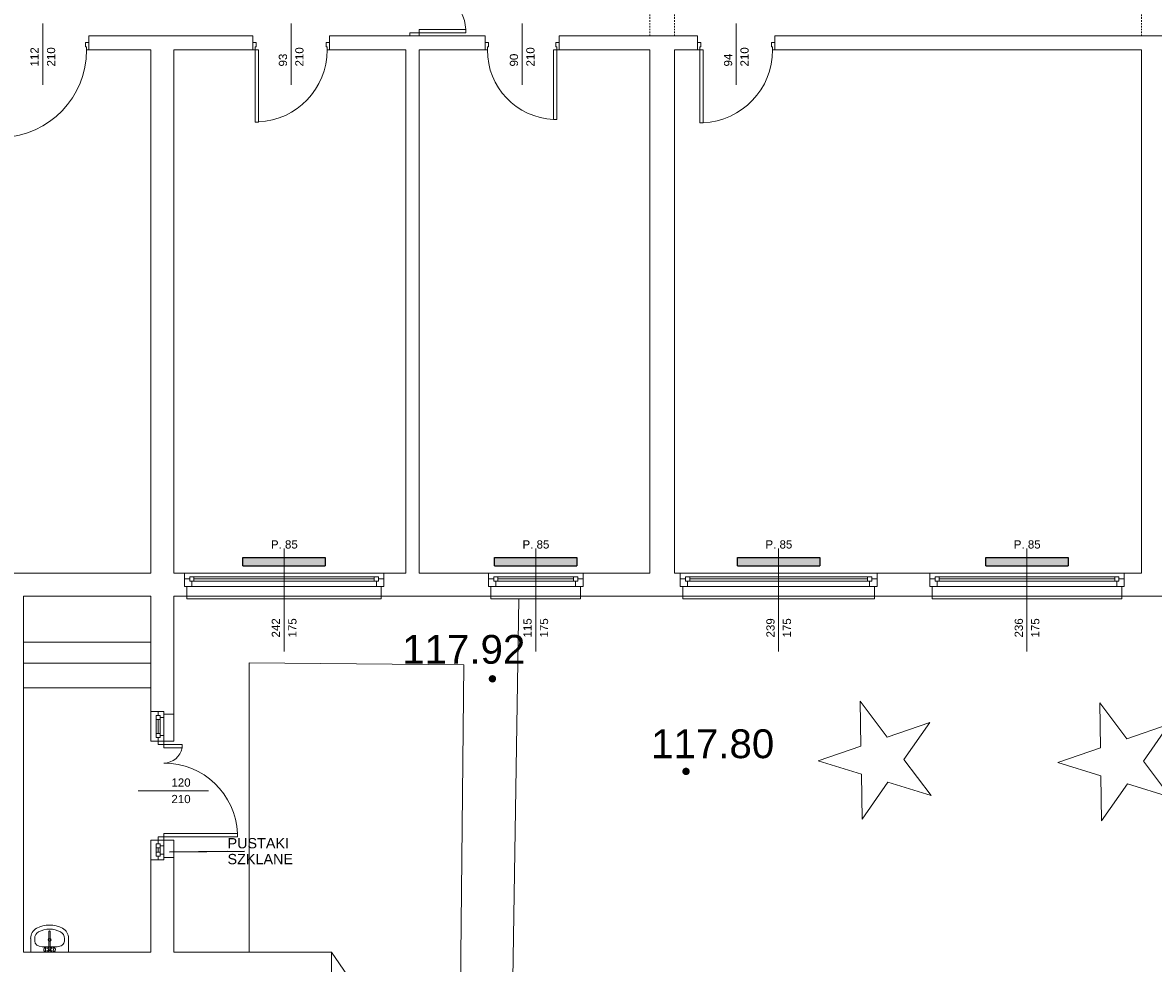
# Model space of a CAD drawing. Header units: millimetres. Extents: x 12683 to 90307, y 30842 to 62253.
# Tile 54 of 152: x 45342 to 46715, y 40532 to 41674. Entities that reach past the tile are written whole.
import ezdxf
from ezdxf.enums import TextEntityAlignment as Align

# ---------------------------------------------------------------- set-up
doc = ezdxf.new("R2010")
doc.units = ezdxf.units.MM
doc.header["$LTSCALE"] = 0.6
doc.linetypes.add('CIEPLA', pattern=[5.7625, 3.175, -2.5875])
for name, color, linetype, lineweight in [('zzz_podklady_drzwi_opisy', 252, 'Continuous', 15), ('zzz_podklady_konstrukcja', 252, 'CIEPLA', 15), ('zzz_podklady_okna_opisy', 252, 'Continuous', 15), ('zzz_podklady_sciany', 252, 'Continuous', 15), ('zzzz_mapa', 252, 'Continuous', 15)]:
    doc.layers.add(name, color=color, linetype=linetype, lineweight=lineweight)
doc.layers.add('zzz_podklady_grzejniki_ist', color=252, linetype='Continuous')
doc.styles.add('Arial', font='arial.ttf')
doc.styles.add('GENERATED_STYLE_1', font='ARIAL.TTF')
doc.dimstyles.new('GENERATED_STYLE__5', dxfattribs={"dimtxt": 0.18, "dimasz": 91.2, "dimexe": 0.18, "dimexo": 0.0625, "dimgap": 0.09, "dimtad": 0, "dimtih": 1, "dimtoh": 1, "dimdec": 4, "dimzin": 0, "dimdsep": 46, "dimcen": 0.09, "dimadec": 0, "dimazin": 0, "dimtfac": 1, "dimtdec": 4, "dimtmove": 0, "dimatfit": 3, "dimldrblk": 'ARROWHEAD_5', "dimfxl": 1, "dimtolj": 1, "dimtzin": 0, "dimarcsym": 0})

# ---------------------------------------------------------------- blocks, each defined once
blk = doc.blocks.new('ARROWHEAD_5')
at = {"linetype": 'Continuous'}
blk.add_line((0, 0), (-1, 0), dxfattribs=at)
blk.add_solid([(-1, 0.2679), (0, 0), (-1, -0.2679), (-1, 0.2679)], dxfattribs=at)

msp = doc.modelspace()

# ---------------------------------------------------------------- hatches: boundary and pattern name
at = {"layer": 'zzz_podklady_grzejniki_ist'}
for points in [[(45709.5, 41014.7), (45709.5, 41024.7), (45609.5, 41024.7), (45609.5, 41014.7)], [(46015, 41014.7), (46015, 41024.7), (45915, 41024.7), (45915, 41014.7)], [(46310, 41014.7), (46310, 41024.7), (46210, 41024.7), (46210, 41014.7)], [(46611.5, 41014.7), (46611.5, 41024.7), (46511.5, 41024.7), (46511.5, 41014.7)]]:
    msp.add_hatch(color=256, dxfattribs=at).paths.add_polyline_path(points, flags=0)
at = {"layer": 'zzzz_mapa'}
for points in [[(45912.4, 40882), (45911.2, 40881.9), (45910.1, 40881.4), (45909.2, 40880.6), (45908.5, 40879.7), (45908.1, 40878.6), (45908, 40877.4), (45908.1, 40876.3), (45908.6, 40875.2), (45909.4, 40874.3), (45910.3, 40873.6), (45911.4, 40873.2), (45912.6, 40873), (45913.7, 40873.2), (45914.8, 40873.7), (45915.7, 40874.4), (45916.4, 40875.4), (45916.8, 40876.5), (45917, 40877.7), (45916.8, 40878.8), (45916.3, 40879.9), (45915.6, 40880.8), (45914.6, 40881.5), (45913.5, 40881.9)], [(46147.4, 40769.6), (46146.2, 40769.5), (46145.2, 40769), (46144.3, 40768.2), (46143.6, 40767.3), (46143.1, 40766.2), (46143, 40765), (46143.2, 40763.9), (46143.7, 40762.8), (46144.4, 40761.9), (46145.4, 40761.2), (46146.5, 40760.8), (46147.6, 40760.6), (46148.8, 40760.8), (46149.9, 40761.3), (46150.8, 40762), (46151.5, 40763), (46151.9, 40764.1), (46152, 40765.2), (46151.8, 40766.4), (46151.4, 40767.5), (46150.6, 40768.4), (46149.7, 40769.1), (46148.6, 40769.5)]]:
    msp.add_hatch(color=256, dxfattribs=at).paths.add_polyline_path(points)

# ---------------------------------------------------------------- linework, layer by layer
at = {"layer": 'zzz_podklady_drzwi_opisy'}
for p, q in [((45366.5, 41598.5), (45366.5, 41672.7)), ((45668, 41598.5), (45668, 41672.7)), ((45948.5, 41598.5), (45948.5, 41672.7)), ((46208.5, 41598.5), (46208.5, 41672.7)), ((45812, 41657.7), (45812, 41661.7)), ((45812, 41661.7), (45823.5, 41661.7)), ((45880.3, 41665.7), (45823.5, 41665.7)), ((45823.5, 41665.7), (45823.5, 41661.7)), ((45823.5, 41661.7), (45880.3, 41661.7)), ((45823.5, 41661.7), (45823.5, 41657.7)), ((45880.3, 41661.7), (45880.3, 41665.7)), ((45422.5, 41649.7), (45418.5, 41649.7)), ((45418.5, 41649.7), (45418.5, 41644.7)), ((45418.5, 41644.7), (45419.7, 41644.7)), ((45419.7, 41644.7), (45419.7, 41640.7)), ((45422.5, 41640.7), (45422.5, 41649.7)), ((45422.5, 41640.7), (45422.5, 41649.7)), ((45422.5, 41640.7), (45422.5, 41649.7)), ((45621.5, 41640.7), (45621.5, 41649.7)), ((45625.5, 41649.7), (45621.5, 41649.7)), ((45621.5, 41649.7), (45621.5, 41640.7)), ((45621.5, 41640.7), (45621.5, 41649.7)), ((45624.3, 41640.7), (45624.3, 41644.7)), ((45624.3, 41644.7), (45625.5, 41644.7)), ((45625.5, 41644.7), (45625.5, 41649.7)), ((45714.5, 41649.7), (45710.5, 41649.7)), ((45710.5, 41649.7), (45710.5, 41644.7)), ((45710.5, 41644.7), (45711.7, 41644.7)), ((45711.7, 41644.7), (45711.7, 41640.7)), ((45714.5, 41640.7), (45714.5, 41649.7)), ((45714.5, 41640.7), (45714.5, 41649.7)), ((45714.5, 41640.7), (45714.5, 41649.7)), ((45903.5, 41640.7), (45903.5, 41649.7)), ((45903.5, 41649.7), (45907.5, 41649.7)), ((45903.5, 41640.7), (45903.5, 41649.7)), ((45903.5, 41640.7), (45903.5, 41649.7)), ((45907.5, 41644.7), (45906.3, 41644.7)), ((45906.3, 41644.7), (45906.3, 41640.7)), ((45907.5, 41649.7), (45907.5, 41644.7)), ((45989.5, 41644.7), (45989.5, 41649.7)), ((45989.5, 41649.7), (45993.5, 41649.7)), ((45990.7, 41644.7), (45989.5, 41644.7)), ((45990.7, 41640.7), (45990.7, 41644.7)), ((45993.5, 41640.7), (45993.5, 41649.7)), ((45993.5, 41649.7), (45993.5, 41640.7)), ((45993.5, 41640.7), (45993.5, 41649.7)), ((46161.5, 41640.7), (46161.5, 41649.7)), ((46165.5, 41649.7), (46161.5, 41649.7)), ((46161.5, 41649.7), (46161.5, 41640.7)), ((46161.5, 41640.7), (46161.5, 41649.7)), ((46164.3, 41640.7), (46164.3, 41644.7)), ((46164.3, 41644.7), (46165.5, 41644.7)), ((46165.5, 41644.7), (46165.5, 41649.7)), ((46255.5, 41649.7), (46251.5, 41649.7)), ((46251.5, 41649.7), (46251.5, 41644.7)), ((46251.5, 41644.7), (46252.7, 41644.7)), ((46252.7, 41644.7), (46252.7, 41640.7)), ((46255.5, 41640.7), (46255.5, 41649.7)), ((46255.5, 41640.7), (46255.5, 41649.7)), ((46255.5, 41640.7), (46255.5, 41649.7)), ((45419.7, 41640.7), (45422.5, 41640.7)), ((45621.5, 41640.7), (45624.3, 41640.7)), ((45624.3, 41640.7), (45624.3, 41553.3)), ((45628.3, 41640.7), (45624.3, 41640.7)), ((45628.3, 41553.3), (45628.3, 41640.7)), ((45711.7, 41640.7), (45714.5, 41640.7)), ((45906.3, 41640.7), (45903.5, 41640.7)), ((45986.7, 41556.3), (45986.7, 41640.7)), ((45986.7, 41640.7), (45990.7, 41640.7)), ((45993.5, 41640.7), (45990.7, 41640.7)), ((45990.7, 41640.7), (45990.7, 41556.3)), ((46161.5, 41640.7), (46164.3, 41640.7)), ((46164.3, 41640.7), (46164.3, 41552.3)), ((46168.3, 41640.7), (46164.3, 41640.7)), ((46168.3, 41552.3), (46168.3, 41640.7)), ((46252.7, 41640.7), (46255.5, 41640.7)), ((45624.3, 41553.3), (45628.3, 41553.3)), ((45990.7, 41556.3), (45986.7, 41556.3)), ((46164.3, 41552.3), (46168.3, 41552.3))]:
    msp.add_line(p, q, dxfattribs=at)
for centre, radius, start, end in [((45823.5, 41661.7), 56.8, 4.0297, 90), ((45313.3, 41640.7), 106.4, 272.1545, 0), ((45624.3, 41640.7), 87.4, 272.6231, 0), ((45990.7, 41640.7), 84.4, 180, 267.2835), ((46164.3, 41640.7), 88.4, 272.5935, 0)]:
    msp.add_arc(centre, radius, start, end, dxfattribs=at)
at = {"layer": 'zzz_podklady_grzejniki_ist'}
for p, q in [((45609.5, 41014.7), (45609.5, 41024.7)), ((45609.5, 41024.7), (45709.5, 41024.7)), ((45609.5, 41014.7), (45709.5, 41014.7)), ((45709.5, 41024.7), (45709.5, 41014.7)), ((45915, 41014.7), (45915, 41024.7)), ((45915, 41024.7), (46015, 41024.7)), ((45915, 41014.7), (46015, 41014.7)), ((46015, 41024.7), (46015, 41014.7)), ((46210, 41014.7), (46210, 41024.7)), ((46210, 41024.7), (46310, 41024.7)), ((46210, 41014.7), (46310, 41014.7)), ((46310, 41024.7), (46310, 41014.7)), ((46511.5, 41014.7), (46511.5, 41024.7)), ((46511.5, 41024.7), (46611.5, 41024.7)), ((46511.5, 41014.7), (46611.5, 41014.7)), ((46611.5, 41024.7), (46611.5, 41014.7))]:
    msp.add_line(p, q, dxfattribs=at)
at = {"layer": 'zzz_podklady_konstrukcja'}
for p, q in [((46103.5, 41657.7), (46103.5, 41832.7)), ((46133.5, 41657.7), (46133.5, 41832.7)), ((46700.5, 41657.7), (46700.5, 41832.7))]:
    msp.add_line(p, q, dxfattribs=at)
at = {"layer": 'zzz_podklady_okna_opisy'}
msp.add_line((45567.6, 40741.7), (45482.5, 40741.7), dxfattribs=at)
at = {"layer": 'zzz_podklady_sciany'}
for p, q in [((45422.5, 41640.7), (45422.5, 41657.7)), ((45562.5, 41657.7), (45422.5, 41657.7)), ((45621.5, 41657.7), (45562.5, 41657.7)), ((45621.5, 41640.7), (45621.5, 41657.7)), ((45714.5, 41640.7), (45714.5, 41657.7)), ((45807.5, 41657.7), (45714.5, 41657.7)), ((45812, 41657.7), (45807.5, 41657.7)), ((45823.5, 41657.7), (45812, 41657.7)), ((45823.5, 41657.7), (45812, 41657.7)), ((45823.5, 41657.7), (45812, 41657.7)), ((45903.5, 41657.7), (45823.5, 41657.7)), ((45903.5, 41640.7), (45903.5, 41657.7)), ((45993.5, 41640.7), (45993.5, 41657.7)), ((46161.5, 41657.7), (45993.5, 41657.7)), ((46161.5, 41640.7), (46161.5, 41657.7)), ((46255.5, 41640.7), (46255.5, 41657.7)), ((46729.5, 41657.7), (46255.5, 41657.7)), ((45422.5, 41640.7), (45497.5, 41640.7)), ((45497.5, 41640.7), (45497.5, 41005.7)), ((45525.5, 41640.7), (45562.5, 41640.7)), ((45525.5, 41005.7), (45525.5, 41640.7)), ((45562.5, 41640.7), (45621.5, 41640.7)), ((45714.5, 41640.7), (45807.5, 41640.7)), ((45807.5, 41640.7), (45807.5, 41005.7)), ((45823.5, 41005.7), (45823.5, 41640.7)), ((45823.5, 41640.7), (45903.5, 41640.7)), ((45993.5, 41640.7), (46103.5, 41640.7)), ((46103.5, 41640.7), (46103.5, 41005.7)), ((46133.5, 41005.7), (46133.5, 41640.7)), ((46133.5, 41640.7), (46161.5, 41640.7)), ((46255.5, 41640.7), (46700.5, 41640.7)), ((46700.5, 41640.7), (46700.5, 41005.7)), ((45497.5, 41005.7), (45310.5, 41005.7)), ((45528.5, 41005.7), (45525.5, 41005.7)), ((45538.5, 41005.7), (45528.5, 41005.7)), ((45538.5, 40998.7), (45538.5, 41005.7)), ((45538.5, 41005.7), (45780.5, 41005.7)), ((45538.5, 41005.7), (45780.5, 41005.7)), ((45538.5, 40989.7), (45538.5, 40998.7)), ((45538.5, 40989.7), (45538.5, 40998.7)), ((45538.5, 40989.7), (45538.5, 40998.7)), ((45780.5, 40998.7), (45780.5, 41005.7)), ((45807.5, 41005.7), (45780.5, 41005.7)), ((45780.5, 40989.7), (45780.5, 40998.7)), ((45780.5, 40998.7), (45780.5, 40989.7)), ((45780.5, 40989.7), (45780.5, 40998.7)), ((45907.5, 41005.7), (45823.5, 41005.7)), ((45907.5, 40998.7), (45907.5, 41005.7)), ((45907.5, 41005.7), (46022.5, 41005.7)), ((45907.5, 41005.7), (46022.5, 41005.7)), ((45907.5, 40989.7), (45907.5, 40998.7)), ((45907.5, 40989.7), (45907.5, 40998.7)), ((45907.5, 40989.7), (45907.5, 40998.7)), ((46022.5, 40998.7), (46022.5, 41005.7)), ((46103.5, 41005.7), (46022.5, 41005.7)), ((46022.5, 40989.7), (46022.5, 40998.7)), ((46022.5, 40998.7), (46022.5, 40989.7)), ((46022.5, 40989.7), (46022.5, 40998.7)), ((46140.5, 41005.7), (46133.5, 41005.7)), ((46140.5, 40998.7), (46140.5, 41005.7)), ((46140.5, 41005.7), (46379.5, 41005.7)), ((46140.5, 41005.7), (46379.5, 41005.7)), ((46140.5, 40989.7), (46140.5, 40998.7)), ((46140.5, 40989.7), (46140.5, 40998.7)), ((46140.5, 40989.7), (46140.5, 40998.7)), ((46379.5, 40998.7), (46379.5, 41005.7)), ((46443.5, 41005.7), (46379.5, 41005.7)), ((46379.5, 40989.7), (46379.5, 40998.7)), ((46379.5, 40998.7), (46379.5, 40989.7)), ((46379.5, 40989.7), (46379.5, 40998.7)), ((46443.5, 40998.7), (46443.5, 41005.7)), ((46443.5, 41005.7), (46679.5, 41005.7)), ((46443.5, 41005.7), (46679.5, 41005.7)), ((46443.5, 40989.7), (46443.5, 40998.7)), ((46443.5, 40989.7), (46443.5, 40998.7)), ((46443.5, 40989.7), (46443.5, 40998.7)), ((46679.5, 40998.7), (46679.5, 41005.7)), ((46700.5, 41005.7), (46679.5, 41005.7)), ((46679.5, 40989.7), (46679.5, 40998.7)), ((46679.5, 40998.7), (46679.5, 40989.7)), ((46679.5, 40989.7), (46679.5, 40998.7)), ((45541.5, 40989.7), (45538.5, 40989.7)), ((45541.5, 40977.7), (45541.5, 40989.7)), ((45777.5, 40977.7), (45777.5, 40989.7)), ((45777.5, 40989.7), (45780.5, 40989.7)), ((45910.5, 40989.7), (45907.5, 40989.7)), ((45910.5, 40977.7), (45910.5, 40989.7)), ((46019.5, 40977.7), (46019.5, 40989.7)), ((46019.5, 40989.7), (46022.5, 40989.7)), ((46143.5, 40989.7), (46140.5, 40989.7)), ((46143.5, 40977.7), (46143.5, 40989.7)), ((46376.5, 40977.7), (46376.5, 40989.7)), ((46376.5, 40989.7), (46379.5, 40989.7)), ((46446.5, 40989.7), (46443.5, 40989.7)), ((46446.5, 40977.7), (46446.5, 40989.7)), ((46676.5, 40977.7), (46676.5, 40989.7)), ((46676.5, 40989.7), (46679.5, 40989.7)), ((45343, 40545.7), (45343, 40977.7)), ((45343, 40977.7), (45497.5, 40977.7)), ((45497.5, 40977.7), (45497.5, 40837.7)), ((45525.5, 40834.7), (45525.5, 40977.7)), ((45525.5, 40977.7), (45528.5, 40977.7)), ((45528.5, 40977.7), (45541.5, 40977.7)), ((45541.5, 40977.7), (45777.5, 40977.7)), ((45541.5, 40977.7), (45541.5, 40974.7)), ((45541.5, 40974.7), (45777.5, 40974.7)), ((45777.5, 40977.7), (45910.5, 40977.7)), ((45777.5, 40974.7), (45777.5, 40977.7)), ((45910.5, 40977.7), (46019.5, 40977.7)), ((45910.5, 40977.7), (45910.5, 40974.7)), ((45910.5, 40974.7), (46019.5, 40974.7)), ((46019.5, 40977.7), (46143.5, 40977.7)), ((46019.5, 40974.7), (46019.5, 40977.7)), ((46143.5, 40977.7), (46376.5, 40977.7)), ((46143.5, 40977.7), (46143.5, 40974.7)), ((46143.5, 40974.7), (46376.5, 40974.7)), ((46376.5, 40977.7), (46446.5, 40977.7)), ((46376.5, 40974.7), (46376.5, 40977.7)), ((46446.5, 40977.7), (46676.5, 40977.7)), ((46446.5, 40977.7), (46446.5, 40974.7)), ((46446.5, 40974.7), (46676.5, 40974.7)), ((46676.5, 40977.7), (46744.5, 40977.7)), ((46676.5, 40974.7), (46676.5, 40977.7)), ((45497.5, 40922.2), (45343, 40922.2)), ((45343, 40896.7), (45497.5, 40896.7)), ((45343, 40866.7), (45497.5, 40866.7)), ((45506.5, 40837.7), (45497.5, 40837.7)), ((45497.5, 40837.7), (45497.5, 40801.7)), ((45513.5, 40837.7), (45506.5, 40837.7)), ((45513.5, 40837.7), (45506.5, 40837.7)), ((45513.5, 40837.7), (45506.5, 40837.7)), ((45513.5, 40834.7), (45513.5, 40837.7)), ((45525.5, 40834.7), (45513.5, 40834.7)), ((45525.5, 40834.7), (45525.5, 40801.7)), ((45525.5, 40801.7), (45497.5, 40801.7)), ((45506.5, 40801.7), (45513.5, 40801.7)), ((45513.5, 40801.7), (45506.5, 40801.7)), ((45506.5, 40801.7), (45506.5, 40797.7)), ((45513.5, 40801.7), (45506.5, 40801.7)), ((45506.5, 40797.7), (45513.5, 40797.7)), ((45513.5, 40797.7), (45513.5, 40801.7)), ((45513.5, 40797.7), (45535.9, 40797.7)), ((45513.5, 40793.7), (45513.5, 40797.7)), ((45535.9, 40793.7), (45513.5, 40793.7)), ((45535.9, 40797.7), (45535.9, 40793.7)), ((45513.5, 40685.7), (45506.5, 40685.7)), ((45506.5, 40685.7), (45506.5, 40681.7)), ((45603.1, 40689.7), (45513.5, 40689.7)), ((45513.5, 40689.7), (45513.5, 40685.7)), ((45513.5, 40685.7), (45603.1, 40685.7)), ((45513.5, 40681.7), (45513.5, 40685.7)), ((45603.1, 40685.7), (45603.1, 40689.7)), ((45497.5, 40657.7), (45497.5, 40681.7)), ((45525.5, 40681.7), (45497.5, 40681.7)), ((45506.5, 40681.7), (45513.5, 40681.7)), ((45513.5, 40681.7), (45506.5, 40681.7)), ((45506.5, 40681.7), (45513.5, 40681.7)), ((45525.5, 40660.7), (45525.5, 40681.7)), ((45506.5, 40657.7), (45497.5, 40657.7)), ((45497.5, 40657.7), (45497.5, 40545.7)), ((45513.5, 40657.7), (45506.5, 40657.7)), ((45513.5, 40657.7), (45506.5, 40657.7)), ((45513.5, 40657.7), (45506.5, 40657.7)), ((45525.5, 40660.7), (45513.5, 40660.7)), ((45513.5, 40660.7), (45513.5, 40657.7)), ((45525.5, 40545.7), (45525.5, 40660.7)), ((45351.8, 40545.7), (45351.8, 40562.5)), ((45356.8, 40559.1), (45356.8, 40562.5)), ((45374, 40570.8), (45374, 40548.8)), ((45375.5, 40548.8), (45375.5, 40570.8)), ((45392.8, 40559.1), (45392.8, 40562.5)), ((45397.8, 40545.7), (45397.8, 40562.5)), ((45497.5, 40545.7), (45343, 40545.7)), ((45351.8, 40545.7), (45397.8, 40545.7)), ((45365.6, 40552.4), (45383.9, 40552.4)), ((45368, 40550.5), (45367.8, 40549.9)), ((45367.8, 40549.9), (45367.8, 40549.3)), ((45367.8, 40549.3), (45367.8, 40548.6)), ((45367.8, 40548.6), (45367.8, 40547.9)), ((45367.8, 40547.9), (45368, 40547.4)), ((45368.2, 40550.8), (45368, 40550.5)), ((45368, 40547.4), (45368.2, 40547.1)), ((45368.7, 40551.2), (45368.2, 40550.8)), ((45368.7, 40546.7), (45368.2, 40547.1)), ((45369, 40551.3), (45368.7, 40551.2)), ((45368.7, 40546.7), (45369, 40546.5)), ((45369.3, 40551.2), (45369, 40551.3)), ((45372.7, 40550.1), (45369, 40551.3)), ((45372.7, 40547.7), (45369, 40546.5)), ((45369, 40546.5), (45369.3, 40546.7)), ((45369.5, 40550.8), (45369.3, 40551.2)), ((45369.3, 40546.7), (45369.5, 40547.1)), ((45369.7, 40550.1), (45369.5, 40550.8)), ((45369.5, 40547.1), (45369.7, 40547.7)), ((45369.8, 40549.4), (45369.7, 40550.1)), ((45369.7, 40547.7), (45369.8, 40548.5)), ((45369.8, 40548.5), (45369.8, 40549.4)), ((45376.8, 40550.1), (45380.5, 40551.3)), ((45376.8, 40547.7), (45380.5, 40546.5)), ((45379.8, 40550.1), (45379.7, 40549.4)), ((45379.7, 40549.4), (45379.7, 40548.5)), ((45379.7, 40548.5), (45379.8, 40547.7)), ((45380, 40550.8), (45379.8, 40550.1)), ((45379.8, 40547.7), (45380, 40547.1)), ((45380.2, 40551.2), (45380, 40550.8)), ((45380, 40547.1), (45380.2, 40546.7)), ((45380.5, 40551.3), (45380.2, 40551.2)), ((45380.2, 40546.7), (45380.5, 40546.5)), ((45380.8, 40551.2), (45380.5, 40551.3)), ((45380.5, 40546.5), (45380.8, 40546.7)), ((45380.8, 40551.2), (45381.3, 40550.8)), ((45380.8, 40546.7), (45381.3, 40547.1)), ((45381.5, 40550.5), (45381.3, 40550.8)), ((45381.3, 40547.1), (45381.5, 40547.4)), ((45381.7, 40549.9), (45381.5, 40550.5)), ((45381.5, 40547.4), (45381.7, 40547.9)), ((45381.8, 40549.3), (45381.7, 40549.9)), ((45381.7, 40547.9), (45381.8, 40548.6)), ((45381.8, 40548.6), (45381.8, 40549.3)), ((45383.9, 40552.4), (45383.9, 40552.4)), ((45717, 40545.7), (45525.5, 40545.7)), ((45717, 40478.7), (45717, 40545.7))]:
    msp.add_line(p, q, dxfattribs=at)
msp.add_circle((45374.8, 40560.9), 1.75, dxfattribs=at)
for centre, radius, start, end in [((45513.5, 40797.7), 22.4, 270, 349.8753), ((45513.5, 40685.7), 89.6, 2.5562, 90), ((45365.6, 40562.5), 13.9, 118.4746, 180), ((45374.8, 40545.7), 33, 61.5254, 118.4746), ((45374.8, 40545.7), 28, 61.5254, 118.4746), ((45383.9, 40562.5), 13.9, 0, 61.5254), ((45365.6, 40562.5), 8.89, 118.4746, 180), ((45374.8, 40570.8), 0.788, 0, 180), ((45383.9, 40562.5), 8.89, 0, 61.5254), ((45374.8, 40548.9), 3, 105.2253, 152.0235), ((45374.8, 40548.9), 3, 207.9765, 332.0235), ((45374.8, 40548.9), 1.68, 118.0549, 61.9451), ((45374.8, 40548.9), 0.8, 190, 350), ((45374.8, 40548.9), 3, 27.9765, 74.7747)]:
    msp.add_arc(centre, radius, start, end, dxfattribs=at)
for centre, major_axis, start_param, end_param in [((45365.6, 40559.1), (8.89, 0), 3.141593, 4.712389), ((45383.9, 40559.1), (-8.89, 0), 1.570796, 3.141593)]:
    msp.add_ellipse(centre, major_axis=major_axis, ratio=0.750558, start_param=start_param, end_param=end_param, dxfattribs=at)
at = {"layer": 'zzzz_mapa'}
for p, q in [((45617, 40545.7), (45617, 40897.1)), ((45617, 40897.1), (45877.8, 40894.6)), ((45877.8, 40894.6), (45864.5, 39603.1))]:
    msp.add_line(p, q, dxfattribs=at)
at = {"layer": 'zzzz_mapa', "elevation": -4}
for points in [[(45944.7, 40974.7), (45932.6, 40231.3), (45672.1, 39043.2), (45794.9, 37954.5)], [(45717, 40545.7), (45932.6, 40231.3)]]:
    msp.add_lwpolyline(points, dxfattribs=at)
at = {"layer": 'zzzz_mapa', "elevation": -6}
for points in [[(46392.7, 40751.9), (46361.4, 40707.2), (46360.4, 40761.8), (46308.1, 40777.8), (46359.8, 40795.6), (46358.9, 40850.2), (46391.7, 40806.6), (46443.4, 40824.4), (46412.1, 40779.6), (46445, 40735.9)], [(46683.6, 40750), (46652.2, 40705.2), (46651.3, 40759.9), (46599, 40775.8), (46650.7, 40793.6), (46649.8, 40848.3), (46682.6, 40804.6), (46734.3, 40822.4), (46703, 40777.6), (46735.9, 40734)]]:
    msp.add_lwpolyline(points, close=True, dxfattribs=at)

# ---------------------------------------------------------------- texts
at = {"layer": 'zzz_podklady_drzwi_opisy', "char_height": 10, "attachment_point": 7, "rotation": 90, "style": 'GENERATED_STYLE_1'}
for s, insert in [('{112}', (45361.5, 41620.7)), ('{210}', (45381.7, 41620.7)), ('{93}', (45663.2, 41620.7)), ('{210}', (45683.2, 41620.7)), ('{90}', (45943.7, 41620.7)), ('{210}', (45963.7, 41620.7)), ('{94}', (46203.7, 41620.7)), ('{210}', (46223.7, 41620.7))]:
    msp.add_mtext(s, dxfattribs=dict(at, insert=insert))
at = {"layer": 'zzz_podklady_okna_opisy', "char_height": 10, "attachment_point": 7, "style": 'GENERATED_STYLE_1'}
for s, insert in [('{P. 85}', (45643.5, 41035.5)), ('{P. 85}', (45949, 41035.5)), ('{P. 85}', (46244, 41035.5)), ('{P. 85}', (46545.5, 41035.5)), ('{120}', (45522.7, 40746.5)), ('{210}', (45522.7, 40726.5))]:
    msp.add_mtext(s, dxfattribs=dict(at, insert=insert))
at = {"layer": 'zzz_podklady_okna_opisy', "char_height": 10, "attachment_point": 7, "rotation": 90, "style": 'GENERATED_STYLE_1'}
for s, insert in [('{242}', (45654.5, 40927.7)), ('{175}', (45674.7, 40927.7)), ('{115}', (45960.2, 40927.7)), ('{175}', (45980.2, 40927.7)), ('{239}', (46255.2, 40927.7)), ('{175}', (46275.2, 40927.7)), ('{236}', (46556.7, 40927.7)), ('{175}', (46576.7, 40927.7))]:
    msp.add_mtext(s, dxfattribs=dict(at, insert=insert))
at = {"layer": 'zzz_podklady_okna_opisy', "insert": (45590.8, 40668.3), "char_height": 12.5, "width": 78.058, "attachment_point": 4, "line_spacing_factor": 0.923713, "style": 'GENERATED_STYLE_1'}
msp.add_mtext('{PUSTAKI\\PSZKLANE}', dxfattribs=at)
at = {"layer": 'zzzz_mapa', "style": 'Arial'}
msp.add_text('117.92', height=35, dxfattribs=at).set_placement((45952.4, 40895.8, 1081.1), align=Align.RIGHT)
msp.add_text('117.80', height=35, dxfattribs=at).set_placement((46105.1, 40781.2, 1081.1))

# ---------------------------------------------------------------- leaders
at = {"layer": 'zzz_podklady_okna_opisy', "annotation_type": 0, "has_hookline": 1, "hookline_direction": 0, "text_width": 77.8}
msp.add_leader([(45520.4, 40667.7), (45590.7, 40668.3)], dimstyle='GENERATED_STYLE__5', dxfattribs=at)

# ---------------------------------------------------------------- next in the draw order: wipeouts: each hides what was drawn before it
at = {"ltscale": 8877.762211}
msp.add_wipeout([(45769, 41001.2), (45769, 40996.2), (45771.5, 40996.2), (45771.5, 40989.7), (45547.5, 40989.7), (45547.5, 40996.2), (45550, 40996.2), (45550, 41001.2)], dxfattribs=at).dxf.layer = 'zzz_podklady_sciany'
at = {"ltscale": 3824.355431}
msp.add_wipeout([(46011, 41001.2), (46011, 40996.2), (46013.5, 40996.2), (46013.5, 40989.7), (45916.5, 40989.7), (45916.5, 40996.2), (45919, 40996.2), (45919, 41001.2)], dxfattribs=at).dxf.layer = 'zzz_podklady_sciany'
at = {"ltscale": 8758.034421}
msp.add_wipeout([(46368, 41001.2), (46368, 40996.2), (46370.5, 40996.2), (46370.5, 40989.7), (46149.5, 40989.7), (46149.5, 40996.2), (46152, 40996.2), (46152, 41001.2)], dxfattribs=at).dxf.layer = 'zzz_podklady_sciany'
at = {"ltscale": 8638.314219}
msp.add_wipeout([(46668, 41001.2), (46668, 40996.2), (46670.5, 40996.2), (46670.5, 40989.7), (46452.5, 40989.7), (46452.5, 40996.2), (46455, 40996.2), (46455, 41001.2)], dxfattribs=at).dxf.layer = 'zzz_podklady_sciany'
at = {"ltscale": 903.777792}
msp.add_wipeout([(45504, 40811.2), (45509, 40811.2), (45509, 40808.7), (45513.5, 40808.7), (45513.5, 40830.7), (45509, 40830.7), (45509, 40828.2), (45504, 40828.2)], dxfattribs=at).dxf.layer = 'zzz_podklady_sciany'
at = {"ltscale": 533.566557}
msp.add_wipeout([(45504, 40672.2), (45509, 40672.2), (45509, 40674.7), (45513.5, 40674.7), (45513.5, 40664.7), (45509, 40664.7), (45509, 40667.2), (45504, 40667.2)], dxfattribs=at).dxf.layer = 'zzz_podklady_sciany'

# ---------------------------------------------------------------- next in the draw order: linework, layer by layer
at = {"layer": 'zzz_podklady_okna_opisy'}
for p, q in [((45659.5, 40910.5), (45659.5, 41035.7)), ((45965, 40910.5), (45965, 41035.7)), ((46260, 40910.5), (46260, 41035.7)), ((46561.5, 40910.5), (46561.5, 41035.7))]:
    msp.add_line(p, q, dxfattribs=at)
at = {"layer": 'zzz_podklady_sciany'}
for p, q in [((45538.5, 40998.7), (45545, 40998.7)), ((45545, 41001.2), (45550, 41001.2)), ((45545, 40996.2), (45545, 41001.2)), ((45545, 40998.7), (45545, 40996.2)), ((45550, 41001.2), (45769, 41001.2)), ((45550, 41001.2), (45769, 41001.2)), ((45550, 41001.2), (45550, 40996.2)), ((45550, 40998.7), (45769, 40998.7)), ((45769, 40996.2), (45769, 41001.2)), ((45769, 41001.2), (45774, 41001.2)), ((45774, 41001.2), (45774, 40996.2)), ((45774, 40996.2), (45774, 40998.7)), ((45774, 40998.7), (45780.5, 40998.7)), ((45907.5, 40998.7), (45914, 40998.7)), ((45914, 41001.2), (45919, 41001.2)), ((45914, 40996.2), (45914, 41001.2)), ((45914, 40998.7), (45914, 40996.2)), ((45919, 41001.2), (46011, 41001.2)), ((45919, 41001.2), (46011, 41001.2)), ((45919, 41001.2), (45919, 40996.2)), ((45919, 40998.7), (46011, 40998.7)), ((46011, 40996.2), (46011, 41001.2)), ((46011, 41001.2), (46016, 41001.2)), ((46016, 41001.2), (46016, 40996.2)), ((46016, 40996.2), (46016, 40998.7)), ((46016, 40998.7), (46022.5, 40998.7)), ((46140.5, 40998.7), (46147, 40998.7)), ((46147, 41001.2), (46152, 41001.2)), ((46147, 40996.2), (46147, 41001.2)), ((46147, 40998.7), (46147, 40996.2)), ((46152, 41001.2), (46368, 41001.2)), ((46152, 41001.2), (46368, 41001.2)), ((46152, 41001.2), (46152, 40996.2)), ((46152, 40998.7), (46368, 40998.7)), ((46368, 40996.2), (46368, 41001.2)), ((46368, 41001.2), (46373, 41001.2)), ((46373, 41001.2), (46373, 40996.2)), ((46373, 40996.2), (46373, 40998.7)), ((46373, 40998.7), (46379.5, 40998.7)), ((46443.5, 40998.7), (46450, 40998.7)), ((46450, 41001.2), (46455, 41001.2)), ((46450, 40996.2), (46450, 41001.2)), ((46450, 40998.7), (46450, 40996.2)), ((46455, 41001.2), (46668, 41001.2)), ((46455, 41001.2), (46668, 41001.2)), ((46455, 41001.2), (46455, 40996.2)), ((46455, 40998.7), (46668, 40998.7)), ((46668, 40996.2), (46668, 41001.2)), ((46668, 41001.2), (46673, 41001.2)), ((46673, 41001.2), (46673, 40996.2)), ((46673, 40996.2), (46673, 40998.7)), ((46673, 40998.7), (46679.5, 40998.7)), ((45547.5, 40989.7), (45538.5, 40989.7)), ((45541.5, 40989.7), (45538.5, 40989.7)), ((45545, 40996.2), (45547.5, 40996.2)), ((45550, 40996.2), (45545, 40996.2)), ((45547.5, 40996.2), (45547.5, 40989.7)), ((45771.5, 40989.7), (45547.5, 40989.7)), ((45550, 40996.2), (45769, 40996.2)), ((45774, 40996.2), (45769, 40996.2)), ((45771.5, 40989.7), (45771.5, 40996.2)), ((45771.5, 40996.2), (45774, 40996.2)), ((45780.5, 40989.7), (45771.5, 40989.7)), ((45777.5, 40989.7), (45780.5, 40989.7)), ((45916.5, 40989.7), (45907.5, 40989.7)), ((45910.5, 40989.7), (45907.5, 40989.7)), ((45914, 40996.2), (45916.5, 40996.2)), ((45919, 40996.2), (45914, 40996.2)), ((45916.5, 40996.2), (45916.5, 40989.7)), ((46013.5, 40989.7), (45916.5, 40989.7)), ((45919, 40996.2), (46011, 40996.2)), ((46016, 40996.2), (46011, 40996.2)), ((46013.5, 40989.7), (46013.5, 40996.2)), ((46013.5, 40996.2), (46016, 40996.2)), ((46022.5, 40989.7), (46013.5, 40989.7)), ((46019.5, 40989.7), (46022.5, 40989.7)), ((46149.5, 40989.7), (46140.5, 40989.7)), ((46143.5, 40989.7), (46140.5, 40989.7)), ((46147, 40996.2), (46149.5, 40996.2)), ((46152, 40996.2), (46147, 40996.2)), ((46149.5, 40996.2), (46149.5, 40989.7)), ((46370.5, 40989.7), (46149.5, 40989.7)), ((46152, 40996.2), (46368, 40996.2)), ((46373, 40996.2), (46368, 40996.2)), ((46370.5, 40989.7), (46370.5, 40996.2)), ((46370.5, 40996.2), (46373, 40996.2)), ((46379.5, 40989.7), (46370.5, 40989.7)), ((46376.5, 40989.7), (46379.5, 40989.7)), ((46452.5, 40989.7), (46443.5, 40989.7)), ((46446.5, 40989.7), (46443.5, 40989.7)), ((46450, 40996.2), (46452.5, 40996.2)), ((46455, 40996.2), (46450, 40996.2)), ((46452.5, 40996.2), (46452.5, 40989.7)), ((46670.5, 40989.7), (46452.5, 40989.7)), ((46455, 40996.2), (46668, 40996.2)), ((46673, 40996.2), (46668, 40996.2)), ((46670.5, 40989.7), (46670.5, 40996.2)), ((46670.5, 40996.2), (46673, 40996.2)), ((46679.5, 40989.7), (46670.5, 40989.7)), ((46676.5, 40989.7), (46679.5, 40989.7)), ((45504, 40833.2), (45504, 40828.2)), ((45509, 40833.2), (45504, 40833.2)), ((45506.5, 40837.7), (45506.5, 40833.2)), ((45506.5, 40833.2), (45509, 40833.2)), ((45509, 40833.2), (45509, 40830.7)), ((45509, 40828.2), (45509, 40833.2)), ((45513.5, 40830.7), (45513.5, 40837.7)), ((45513.5, 40834.7), (45513.5, 40837.7)), ((45504, 40828.2), (45504, 40811.2)), ((45504, 40828.2), (45504, 40811.2)), ((45504, 40828.2), (45509, 40828.2)), ((45506.5, 40828.2), (45506.5, 40811.2)), ((45509, 40830.7), (45513.5, 40830.7)), ((45509, 40828.2), (45509, 40811.2)), ((45513.5, 40808.7), (45513.5, 40830.7)), ((45509, 40811.2), (45504, 40811.2)), ((45504, 40811.2), (45504, 40806.2)), ((45504, 40806.2), (45509, 40806.2)), ((45509, 40806.2), (45506.5, 40806.2)), ((45506.5, 40806.2), (45506.5, 40801.7)), ((45509, 40806.2), (45509, 40811.2)), ((45513.5, 40808.7), (45509, 40808.7)), ((45509, 40808.7), (45509, 40806.2)), ((45513.5, 40801.7), (45513.5, 40808.7)), ((45504, 40672.2), (45504, 40677.2)), ((45504, 40677.2), (45509, 40677.2)), ((45504, 40667.2), (45504, 40672.2)), ((45504, 40667.2), (45504, 40672.2)), ((45509, 40672.2), (45504, 40672.2)), ((45506.5, 40677.2), (45506.5, 40681.7)), ((45509, 40677.2), (45506.5, 40677.2)), ((45506.5, 40667.2), (45506.5, 40672.2)), ((45509, 40674.7), (45509, 40677.2)), ((45509, 40677.2), (45509, 40672.2)), ((45513.5, 40674.7), (45509, 40674.7)), ((45509, 40667.2), (45509, 40672.2)), ((45513.5, 40681.7), (45513.5, 40674.7)), ((45513.5, 40674.7), (45513.5, 40664.7)), ((45504, 40662.2), (45504, 40667.2)), ((45504, 40667.2), (45509, 40667.2)), ((45509, 40662.2), (45504, 40662.2)), ((45506.5, 40657.7), (45506.5, 40662.2)), ((45506.5, 40662.2), (45509, 40662.2)), ((45509, 40667.2), (45509, 40662.2)), ((45509, 40662.2), (45509, 40664.7)), ((45509, 40664.7), (45513.5, 40664.7)), ((45513.5, 40664.7), (45513.5, 40657.7)), ((45513.5, 40660.7), (45513.5, 40657.7))]:
    msp.add_line(p, q, dxfattribs=at)

doc.saveas('drawing.dxf')
